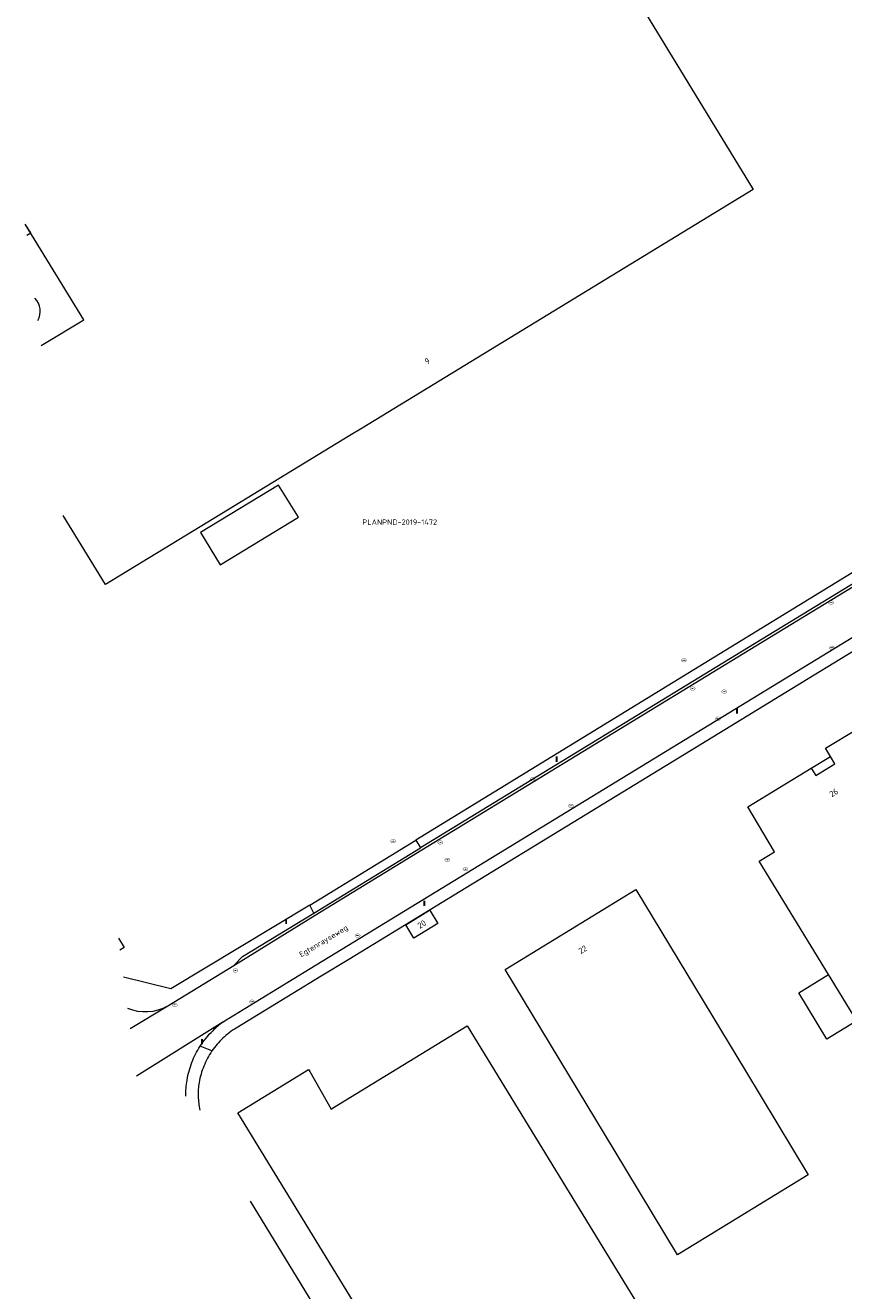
# Model space of a CAD drawing. Header units: metres. Extents: x 207155 to 208055, y 377332 to 379032.
# Tile 13 of 59: x 207283 to 207419, y 377867 to 378077. Entities that reach past the tile are written whole.
import ezdxf
from ezdxf.enums import TextEntityAlignment as Align

# ---------------------------------------------------------------- set-up
doc = ezdxf.new("R2010")
doc.units = ezdxf.units.M
for name, color, linetype, lineweight in [('GB', 1, 'Continuous', 25), ('GB11', 1, 'Continuous', 25), ('GMV', 7, 'Continuous', 25), ('GP1', 7, 'Continuous', 25), ('GPNDTV', 150, 'Continuous', 25)]:
    doc.layers.add(name, color=color, linetype=linetype, lineweight=lineweight)
for name, color, linetype in [('NAR', 7, 'Continuous'), ('ORL', 7, 'Continuous'), ('PLANPND', 7, 'Continuous'), ('PPAL', 232, 'Continuous'), ('PPUT', 232, 'Continuous')]:
    doc.layers.add(name, color=color, linetype=linetype)
doc.styles.add('ISO', font='isocpeur.ttf', dxfattribs={"height": 1})

# ---------------------------------------------------------------- blocks, each defined once
blk = doc.blocks.new('put')
at = {"linetype": 'ByBlock', "lineweight": -2}
h = blk.add_hatch(color=0, dxfattribs=at)
h.dxf.hatch_style = 1
edge = h.paths.add_edge_path()
edge.add_spline(control_points=[(0.44, 0), (0.44, 0.04), (0.43, 0.09), (0.36, 0.2), (0.28, 0.26), (0.09, 0.32), (-0.02, 0.33), (-0.22, 0.29), (-0.31, 0.24), (-0.42, 0.12), (-0.44, 0.06), (-0.44, -0.06), (-0.42, -0.12), (-0.33, -0.22), (-0.28, -0.26), (-0.1, -0.33), (0.04, -0.33), (0.27, -0.27), (0.37, -0.2), (0.43, -0.08), (0.44, -0.04), (0.44, 0)], knot_values=[0, 0, 0, 0, 0.380029, 0.380029, 1.118666, 1.118666, 1.857303, 1.857303, 2.59594, 2.59594, 3.13294, 3.13294, 3.66994, 3.66994, 4.20694, 4.20694, 5.079565, 5.079565, 5.952189, 5.952189, 6.283185, 6.283185, 6.283185, 6.283185], degree=3, periodic=0)
edge = h.paths.add_edge_path(flags=16)
edge.add_ellipse((0, 0), major_axis=(0.392, 0), ratio=0.689655, start_angle=0, end_angle=360)
h = blk.add_hatch(color=0, dxfattribs=at)
h.dxf.hatch_style = 1
h.paths.add_polyline_path([(-0.1, 0, -0.096396), (-0.09, 0.04), (-0.25, 0.04, 1), (-0.25, -0.04), (-0.09, -0.04, -0.096396)])
at = {"linetype": 'ByBlock', "lineweight": -2, "true_color": 0x681648}
h = blk.add_hatch(color=219, dxfattribs=at)
h.dxf.hatch_style = 1
h.paths.add_polyline_path([(0.1, 0, 1), (-0.1, 0, 1)])
at = {"linetype": 'ByBlock', "lineweight": -2}
h = blk.add_hatch(color=0, dxfattribs=at)
h.dxf.hatch_style = 1
h.paths.add_polyline_path([(0.25, 0.04), (0.09, 0.04, -0.096396), (0.1, 0, -0.096396), (0.09, -0.04), (0.25, -0.04, 1)])
at = {"color": 0, "linetype": 'ByBlock', "lineweight": -2}
blk.add_attdef('PUT', (0.5, 0.35), '', height=0.5, dxfattribs=at)
blk = doc.blocks.new('paal')
at = {"linetype": 'ByBlock', "lineweight": -2}
h = blk.add_hatch(color=0, dxfattribs=at)
h.dxf.hatch_style = 1
h.paths.add_polyline_path([(0.15, 0.8), (-0.15, 0.8), (-0.15, -0.1), (0, -0.1, -0.414214), (-0.1, 0, -1), (0.1, 0, -0.414214), (0, -0.1), (0.15, -0.1)])
at = {"linetype": 'ByBlock', "lineweight": -2, "true_color": 0x681648}
h = blk.add_hatch(color=219, dxfattribs=at)
h.dxf.hatch_style = 1
h.paths.add_polyline_path([(-0.1, 0, 1), (0.1, 0, 1)])
at = {"color": 0, "linetype": 'ByBlock', "lineweight": -2}
blk.add_attdef('PAAL', (0.5, 0.35), '', height=0.5, dxfattribs=at)

msp = doc.modelspace()

# ---------------------------------------------------------------- linework, layer by layer
at = {"layer": 'GB', "linetype": 'Continuous', "lineweight": 13}
for points in [[(207385.763, 378079.515), (207403.692, 378050.123)], [(207403.692, 378050.123), (207338.654, 378010.447)], [(207292.358, 378028.451), (207282.605, 378044.392)], [(207336.605, 378009.197), (207312.963, 377994.774)], [(207415.756, 377957.152), (207420.919, 377960.301)], [(207416.579, 377955.791), (207415.756, 377957.152)], [(207417.307, 377954.587), (207416.579, 377955.791)], [(207402.811, 377947.386), (207413.362, 377953.846)], [(207413.362, 377953.846), (207414.107, 377952.628)], [(207414.107, 377952.628), (207417.307, 377954.587)], [(207407.231, 377939.9), (207402.811, 377947.386)], [(207404.699, 377938.351), (207407.231, 377939.9)], [(207416.233, 377919.493), (207404.699, 377938.351)], [(207362.437, 377920.36), (207384.184, 377933.677)], [(207384.184, 377933.677), (207402.4, 377903.502)], [(207345.892, 377927.765), (207349.869, 377930.194)], [(207349.869, 377930.194), (207349.939, 377930.079)], [(207349.939, 377930.079), (207351.227, 377927.971)], [(207347.245, 377925.554), (207345.892, 377927.765)], [(207351.227, 377927.971), (207347.245, 377925.554)], [(207298.1, 377925.551), (207299.05, 377924.003)], [(207299.05, 377924.003), (207298.358, 377923.578)], [(207380.57, 377890.323), (207362.437, 377920.36)], [(207333.727, 377897.278), (207356.126, 377910.977)], [(207356.126, 377910.977), (207397.93, 377842.626)], [(207317.936, 377896.494), (207329.747, 377903.717)], [(207329.747, 377903.717), (207329.953, 377903.351)], [(207329.953, 377903.351), (207333.468, 377897.119)], [(207402.4, 377903.502), (207412.855, 377886.144)], [(207321.887, 377890.037), (207317.936, 377896.494)], [(207333.468, 377897.119), (207333.727, 377897.278)], [(207363.71, 377821.695), (207321.887, 377890.037)], [(207391.127, 377872.874), (207380.57, 377890.323)], [(207412.855, 377886.144), (207391.127, 377872.874)]]:
    msp.add_lwpolyline(points, dxfattribs=at)
at = {"layer": 'GB11', "linetype": 'Continuous', "lineweight": 13}
for points in [[(207285.24, 378024.186), (207292.358, 378028.451)], [(207315.047, 377987.692), (207328.06, 377995.639), (207324.707, 378000.942), (207311.778, 377993.046), (207315.047, 377987.692)], [(207295.954, 377984.398), (207288.925, 377995.919)], [(207312.963, 377994.774), (207295.954, 377984.398)], [(207420.934, 377911.807), (207416.233, 377919.493)]]:
    msp.add_lwpolyline(points, dxfattribs=at)
at = {"layer": 'GMV', "linetype": 'Continuous', "lineweight": 13}
for points in [[(207284.698, 378028.34, 0.3205838), (207284.214, 378032.053)], [(207299.619, 377913.902, 0.2256464), (207306.313, 377914.273)], [(207315.49, 377911.6, 0.038607), (207313.797, 377910.156)], [(207315.49, 377911.6, -0.018309), (207316.409, 377912.215)], [(207311.691, 377907.581, -0.0527719), (207313.797, 377910.156)], [(207315.471, 377908.912, 0.0540516), (207313.664, 377906.795)], [(207317.679, 377910.606, 0.0517481), (207315.471, 377908.912)], [(207310.314, 377904.877, -0.0551219), (207311.691, 377907.581)], [(207313.664, 377906.795, 0.0540393), (207312.31, 377904.28)], [(207309.512, 377901.95, -0.0458054), (207310.314, 377904.877)], [(207312.31, 377904.28, 0.0528564), (207311.511, 377901.538)], [(207309.303, 377899.247, -0.049225), (207309.512, 377901.95)], [(207311.511, 377901.538, 0.0556887), (207311.357, 377899.239)], [(207311.357, 377899.239, 0.042049), (207311.651, 377896.954)]]:
    msp.add_lwpolyline(points, format="xyb", dxfattribs=at)
for points in [[(207459.294, 378010.3), (207347.56, 377941.843)], [(207459.5, 378008.439), (207403.926, 377974.52)], [(207404.135, 377974.178), (207459.538, 378007.975)], [(207335.254, 377923.715), (207446.231, 377991.497)], [(207403.926, 377974.52), (207348.353, 377940.6)], [(207348.562, 377940.259), (207404.135, 377974.178)], [(207423.687, 377975.33), (207413.831, 377969.333)], [(207413.831, 377969.333), (207393.251, 377956.751)], [(207393.251, 377956.751), (207336.43, 377922.011)], [(207329.931, 377931.033), (207347.56, 377941.843)], [(207330.802, 377929.402), (207348.562, 377940.259)], [(207334.751, 377932.285), (207348.353, 377940.6)], [(207347.56, 377941.843), (207348.353, 377940.6)], [(207330.593, 377929.743), (207334.751, 377932.285)], [(207329.931, 377931.033), (207306.822, 377917.113)], [(207318.758, 377922.509), (207330.593, 377929.743)], [(207330.593, 377929.743), (207329.931, 377931.033)], [(207317.324, 377921.035), (207330.802, 377929.402)], [(207329.983, 377920.509), (207335.254, 377923.715)], [(207317.324, 377921.035), (207318.758, 377922.509)], [(207336.43, 377922.011), (207331.848, 377919.237)], [(207306.822, 377917.113), (207298.944, 377919.084)], [(207306.313, 377914.273), (207317.324, 377921.035)], [(207316.409, 377912.215), (207329.983, 377920.509)], [(207331.848, 377919.237), (207317.679, 377910.606)], [(207300.062, 377910.511), (207306.313, 377914.273)], [(207315.49, 377911.6), (207301.094, 377902.589)], [(207313.664, 377906.795), (207311.691, 377907.581)], [(207320.006, 377881.788), (207360.962, 377814.747)]]:
    msp.add_lwpolyline(points, dxfattribs=at)
at = {"layer": 'GP1', "linetype": 'Continuous', "lineweight": 13}
for points in [[(207283.496, 378042.936), (207282.605, 378044.392)], [(207282.847, 378042.539), (207283.496, 378042.936)], [(207413.362, 377953.846), (207416.579, 377955.791)], [(207411.275, 377916.46), (207416.233, 377919.493)], [(207415.976, 377908.774), (207411.275, 377916.46)], [(207420.934, 377911.807), (207415.976, 377908.774)]]:
    msp.add_lwpolyline(points, dxfattribs=at)
at = {"layer": 'GPNDTV', "linetype": 'Continuous', "lineweight": 13}
msp.add_lwpolyline([(207338.654, 378010.447), (207336.605, 378009.197)], dxfattribs=at)

# ---------------------------------------------------------------- block references
at = {"layer": 'PPAL', "linetype": 'Continuous', "lineweight": 13}
for p in [(207401, 377963), (207371, 377955), (207349, 377931), (207326, 377928), (207312, 377908)]:
    msp.add_blockref('paal', p, dxfattribs=at)
at = {"layer": 'PPUT', "linetype": 'Continuous', "lineweight": 13}
for p in [(207416.656, 377981.422), (207416.797, 377973.891), (207392.2, 377971.8), (207393.625, 377967.094), (207398.89, 377966.6), (207397.844, 377962.078), (207367, 377952), (207373.391, 377947.578), (207343.8, 377941.7), (207351.656, 377941.484), (207352.83, 377938.59), (207355.828, 377937.047), (207337.891, 377925.984), (207317.578, 377920.172), (207320.328, 377914.984), (207307.453, 377914.453)]:
    msp.add_blockref('put', p, dxfattribs=at)

# ---------------------------------------------------------------- texts
at = {"layer": 'NAR', "linetype": 'Continuous', "lineweight": 13, "style": 'ISO'}
for s, rotation, p in [('9', 31.3, (207349.484, 378021.59)), ('26', 31.4, (207417.106, 377949.775)), ('20', 31.4, (207348.56, 377927.875)), ('22', 31.1, (207375.337, 377923.664))]:
    msp.add_text(s, height=1, rotation=rotation, dxfattribs=at).set_placement(p, align=Align.MIDDLE_CENTER)
at = {"layer": 'ORL', "linetype": 'Continuous', "lineweight": 13, "style": 'ISO'}
msp.add_text('Egtenrayseweg', height=0.9, rotation=31, dxfattribs=at).set_placement((207332.213, 377925.095), align=Align.MIDDLE_CENTER)
at = {"layer": 'PLANPND', "linetype": 'Continuous', "lineweight": 13, "style": 'ISO'}
msp.add_text('PLANPND-2019-1472', height=0.9, dxfattribs=at).set_placement((207344.898, 377994.789), align=Align.MIDDLE_CENTER)

doc.saveas('drawing.dxf')
